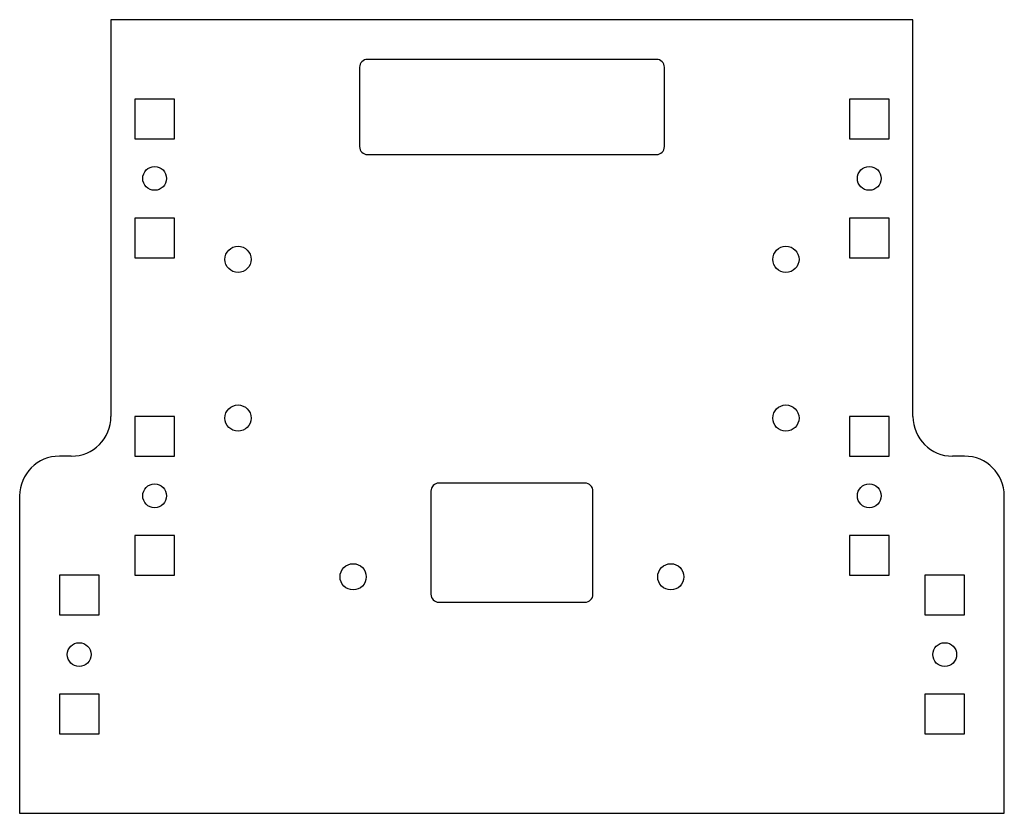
# Model space of a CAD drawing. Header units: millimetres. Extents: x -83 to 41, y -67 to 33.
import ezdxf

# ---------------------------------------------------------------- set-up
doc = ezdxf.new("R2010")
doc.units = ezdxf.units.MM

msp = doc.modelspace()

# ---------------------------------------------------------------- linework, layer by layer
at = {"color": 7, "linetype": 'Continuous', "lineweight": 25}
for p, q in [((-71.49, 32.73), (-71.49, -17.27)), ((29.51, 32.73), (-71.49, 32.73)), ((29.51, -17.27), (29.51, 32.73)), ((-2.79, 27.73), (-39.19, 27.73)), ((-40.19, 26.73), (-40.19, 16.73)), ((-1.79, 16.73), (-1.79, 26.73)), ((-63.49, 22.73), (-68.49, 22.73)), ((-68.49, 22.73), (-68.49, 17.73)), ((-63.49, 17.73), (-63.49, 22.73)), ((26.51, 22.73), (21.51, 22.73)), ((21.51, 22.73), (21.51, 17.73)), ((26.51, 17.73), (26.51, 22.73)), ((-68.49, 17.73), (-63.49, 17.73)), ((21.51, 17.73), (26.51, 17.73)), ((-39.19, 15.73), (-2.79, 15.73)), ((-63.49, 7.73), (-68.49, 7.73)), ((-68.49, 7.73), (-68.49, 2.73)), ((-63.49, 2.73), (-63.49, 7.73)), ((26.51, 7.73), (21.51, 7.73)), ((21.51, 7.73), (21.51, 2.73)), ((26.51, 2.73), (26.51, 7.73)), ((-68.49, 2.73), (-63.49, 2.73)), ((21.51, 2.73), (26.51, 2.73)), ((-63.49, -17.27), (-68.49, -17.27)), ((-68.49, -17.27), (-68.49, -22.27)), ((-63.49, -22.27), (-63.49, -17.27)), ((26.51, -17.27), (21.51, -17.27)), ((21.51, -17.27), (21.51, -22.27)), ((26.51, -22.27), (26.51, -17.27)), ((-76.49, -22.27), (-77.99, -22.27)), ((-68.49, -22.27), (-63.49, -22.27)), ((21.51, -22.27), (26.51, -22.27)), ((36.01, -22.27), (34.51, -22.27)), ((-11.79, -25.67), (-30.19, -25.67)), ((-82.99, -27.27), (-82.99, -67.27)), ((-31.19, -26.67), (-31.19, -39.67)), ((-10.79, -39.67), (-10.79, -26.67)), ((41.01, -67.27), (41.01, -27.27)), ((-63.49, -32.27), (-68.49, -32.27)), ((-68.49, -32.27), (-68.49, -37.27)), ((-63.49, -37.27), (-63.49, -32.27)), ((26.51, -32.27), (21.51, -32.27)), ((21.51, -32.27), (21.51, -37.27)), ((26.51, -37.27), (26.51, -32.27)), ((-72.99, -37.27), (-77.99, -37.27)), ((-77.99, -37.27), (-77.99, -42.27)), ((-72.99, -42.27), (-72.99, -37.27)), ((-68.49, -37.27), (-63.49, -37.27)), ((21.51, -37.27), (26.51, -37.27)), ((36.01, -37.27), (31.01, -37.27)), ((31.01, -37.27), (31.01, -42.27)), ((36.01, -42.27), (36.01, -37.27)), ((-30.19, -40.67), (-11.79, -40.67)), ((-77.99, -42.27), (-72.99, -42.27)), ((31.01, -42.27), (36.01, -42.27)), ((-77.99, -52.27), (-77.99, -57.27)), ((-72.99, -52.27), (-77.99, -52.27)), ((-72.99, -57.27), (-72.99, -52.27)), ((31.01, -52.27), (31.01, -57.27)), ((36.01, -52.27), (31.01, -52.27)), ((36.01, -57.27), (36.01, -52.27)), ((-77.99, -57.27), (-72.99, -57.27)), ((31.01, -57.27), (36.01, -57.27)), ((-82.99, -67.27), (41.01, -67.27))]:
    msp.add_line(p, q, dxfattribs=at)
for centre, radius in [((-65.99, 12.73), 1.5), ((24.01, 12.73), 1.5), ((-55.49, 2.53), 1.65), ((13.51, 2.53), 1.65), ((-55.49, -17.47), 1.65), ((13.51, -17.47), 1.65), ((-65.99, -27.27), 1.5), ((24.01, -27.27), 1.5), ((-40.99, -37.47), 1.65), ((-0.99, -37.47), 1.65), ((-75.49, -47.27), 1.5), ((33.51, -47.27), 1.5)]:
    msp.add_circle(centre, radius, dxfattribs=at)
for centre, radius, start, end in [((-39.19, 26.73), 1, 90, 180), ((-2.79, 26.73), 1, 0, 90), ((-39.19, 16.73), 1, 180, 270), ((-2.79, 16.73), 1, 270, 0), ((-76.49, -17.27), 5, 270, 0), ((34.51, -17.27), 5, 180, 270), ((-77.99, -27.27), 5, 90, 180), ((36.01, -27.27), 5, 0, 90), ((-30.19, -26.67), 1, 90, 180), ((-11.79, -26.67), 1, 0, 90), ((-30.19, -39.67), 1, 180, 270), ((-11.79, -39.67), 1, 270, 0)]:
    msp.add_arc(centre, radius, start, end, dxfattribs=at)

doc.saveas('drawing.dxf')
